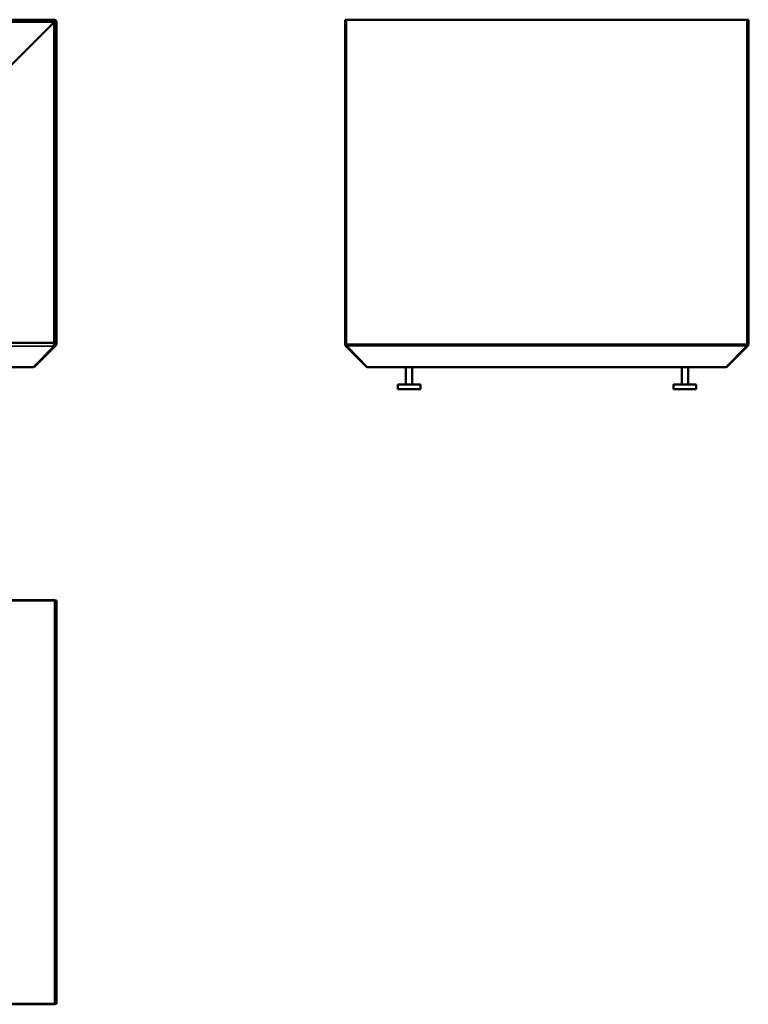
# Model space of a CAD drawing. Header units: millimetres. Extents: x 388 to 6088, y 821 to 3626.
# Tile 14 of 14: x 5078 to 5981, y 2406 to 3626. Entities that reach past the tile are written whole.
import ezdxf

# ---------------------------------------------------------------- set-up
doc = ezdxf.new("R2010")
doc.units = ezdxf.units.MM
doc.header["$LTSCALE"] = 15
doc.layers.add('Visible (ISO)', color=7, linetype='Continuous', lineweight=50)
doc.layers.add('Visible Narrow (ISO)', color=7, linetype='Continuous', lineweight=35)

msp = doc.modelspace()

# ---------------------------------------------------------------- linework, layer by layer
at = {"layer": 'Visible (ISO)'}
for p, q in [((5120.9, 3625.9), (4125.2, 3625.9)), ((5121.2, 3624.8), (4126.2, 3624.8)), ((4126.2, 3623.4), (5121.2, 3623.4)), ((5120.2, 3623), (5060.3, 3563.2)), ((5120.2, 3623), (5121.7, 3623)), ((5120.2, 3225.8), (5120.2, 3623)), ((5121.2, 3623.4), (5121.2, 3624.8)), ((5121.2, 3623.4), (5121.2, 3623)), ((5121.7, 3623.6), (5121.7, 3224.3)), ((5123.2, 3224.3), (5123.2, 3623.6)), ((5481, 3625.9), (5482.5, 3625.9)), ((5481, 3625.9), (5481, 3225.9)), ((5482.5, 3224.3), (5482.5, 3626.2)), ((5482.5, 3626.2), (5979.5, 3626.2)), ((5979.5, 3626.2), (5979.5, 3224.3)), ((5979.5, 3625.9), (5981, 3625.9)), ((5981, 3225.9), (5981, 3625.9)), ((3324.7, 3225.8), (5119.6, 3225.8)), ((5119.3, 3220.7), (5094.7, 3195.8)), ((5122.5, 3222.7), (5095.7, 3195.9)), ((5118.5, 3221.1), (5119.3, 3221.9)), ((5118.5, 3221.1), (5119.3, 3220.7)), ((5119.2, 3221.8), (5119.3, 3221.8)), ((5119.3, 3221.6), (5121.4, 3223.8)), ((5119.3, 3221.6), (5119.3, 3221.8)), ((5119.3, 3220.7), (5119.3, 3221.6)), ((5119.6, 3225.8), (5120.2, 3225.8)), ((5120.2, 3225.8), (5121.7, 3225.8)), ((5121.9, 3223.3), (5121.4, 3223.8)), ((5123.2, 3224.3), (5121.7, 3224.3)), ((5122.5, 3222.7), (5121.9, 3223.3)), ((5481, 3225.9), (5481, 3224.3)), ((5481, 3225.9), (5482.5, 3225.9)), ((5482.5, 3222.5), (5481.9, 3221.9)), ((5482.7, 3221.1), (5481.9, 3221.9)), ((5483, 3223), (5482.5, 3222.5)), ((5482.7, 3221.1), (5483.7, 3222.2)), ((5482.7, 3221.1), (5483.1, 3220.7)), ((5483, 3223), (5483.5, 3222.4)), ((5483.1, 3220.7), (5483.9, 3221.5)), ((5483.1, 3220.7), (5508, 3195.8)), ((5483.7, 3222.2), (5484.7, 3221.2)), ((5483.9, 3221.8), (5484, 3221.9)), ((5483.9, 3220.8), (5483.9, 3221.8)), ((5483.9, 3220.8), (5484.7, 3221.2)), ((5508.5, 3195.9), (5483.9, 3220.8)), ((5953.4, 3195.9), (5978.1, 3220.8)), ((5978.9, 3220.7), (5954, 3195.8)), ((5977.3, 3221.2), (5978.3, 3222.2)), ((5978.1, 3220.8), (5977.3, 3221.2)), ((5978.1, 3221.8), (5978, 3221.9)), ((5978.1, 3220.8), (5978.1, 3221.8)), ((5978.9, 3220.7), (5978.1, 3221.5)), ((5978.3, 3222.2), (5979.3, 3221.1)), ((5978.4, 3222.4), (5979, 3223)), ((5979.3, 3221.1), (5978.9, 3220.7)), ((5979.5, 3222.5), (5979, 3223)), ((5980.1, 3221.9), (5979.3, 3221.1)), ((5979.5, 3225.9), (5981, 3225.9)), ((5980.1, 3221.9), (5979.5, 3222.5)), ((5981, 3225.9), (5981, 3224.3)), ((5094.7, 3195.8), (3351.7, 3195.8)), ((5095.7, 3195.9), (5095.2, 3196.4)), ((5508, 3195.8), (5508.3, 3196.1)), ((5508.3, 3195.9), (5508.2, 3196)), ((5508.3, 3196), (5508.3, 3195.9)), ((5508.3, 3195.9), (5508.5, 3195.9)), ((5953.4, 3195.9), (5508.5, 3195.9)), ((5556.4, 3174.3), (5556.4, 3195.9)), ((5564.4, 3174.3), (5564.4, 3195.9)), ((5898.4, 3174.3), (5898.4, 3195.9)), ((5906.4, 3174.3), (5906.4, 3195.9)), ((5953.4, 3195.9), (5953.6, 3195.9)), ((5953.6, 3195.9), (5953.6, 3196)), ((5953.8, 3196), (5953.6, 3195.9)), ((5954, 3195.8), (5953.7, 3196.1)), ((5574.4, 3174.3), (5546.4, 3174.3)), ((5546.4, 3168.3), (5546.4, 3174.3)), ((5574.4, 3168.3), (5574.4, 3174.3)), ((5916.4, 3174.3), (5888.4, 3174.3)), ((5888.4, 3168.3), (5888.4, 3174.3)), ((5916.4, 3168.3), (5916.4, 3174.3)), ((5574.4, 3168.3), (5546.4, 3168.3)), ((5916.4, 3168.3), (5888.4, 3168.3)), ((4125.2, 2906.8), (5120.9, 2906.8)), ((4126.2, 2907.1), (5121.2, 2907.1)), ((5123.2, 2906.8), (5120.9, 2906.8)), ((5121.2, 2907.1), (5121.2, 2906.8)), ((5123.2, 2906.8), (5123.2, 2406.8)), ((5120.9, 2406.8), (4125.2, 2406.8)), ((4126.2, 2406.4), (5121.2, 2406.4)), ((5120.9, 2406.8), (5123.2, 2406.8)), ((5121.2, 2406.4), (5121.2, 2406.8))]:
    msp.add_line(p, q, dxfattribs=at)
for radius, end in [(2.3, 90), (0.8, 67.9757)]:
    msp.add_arc((5120.9, 3623.6), radius, 0, end, dxfattribs=at)
for points, knots in [([(5119.3, 3221.9), (5119.6, 3222.5), (5120, 3223.4), (5120.4, 3224.2), (5120.7, 3225), (5121.1, 3225.6), (5121.5, 3225.8), (5121.6, 3225.8), (5121.6, 3225.8), (5121.7, 3225.8)], [0, 0, 0, 0, 1.089333, 1.089333, 1.089333, 2.18016, 2.18016, 2.18016, 2.356194, 2.356194, 2.356194, 2.356194]), ([(5121.7, 3224.3), (5121.2, 3224.3), (5120.7, 3224), (5120.2, 3223.6), (5120.1, 3223.6), (5120.1, 3223.6), (5120.1, 3223.5)], [0, 0, 0, 0, 1.45685, 1.45685, 1.45685, 1.570796, 1.570796, 1.570796, 1.570796]), ([(5481.9, 3221.9), (5481.3, 3222.5), (5481.1, 3223.4), (5481.3, 3224.2), (5481.5, 3224.8), (5481.9, 3225.3), (5482.5, 3225.6)], [0, 0, 0, 0, 1.089333, 1.089333, 1.089333, 1.880797, 1.880797, 1.880797, 1.880797]), ([(5482.8, 3223.8), (5482.8, 3223.7), (5482.7, 3223.7), (5482.7, 3223.6), (5482.7, 3223.4), (5482.8, 3223.1), (5483, 3223)], [1.274929, 1.274929, 1.274929, 1.274929, 1.45685, 1.45685, 1.45685, 2.356194, 2.356194, 2.356194, 2.356194]), ([(5979.5, 3225.6), (5979.9, 3225.3), (5980.2, 3225), (5980.5, 3224.6), (5980.9, 3223.8), (5980.8, 3222.9), (5980.3, 3222.2), (5980.2, 3222.1), (5980.1, 3222), (5980.1, 3221.9)], [0.475397, 0.475397, 0.475397, 0.475397, 1.089333, 1.089333, 1.089333, 2.18016, 2.18016, 2.18016, 2.356194, 2.356194, 2.356194, 2.356194])]:
    msp.add_open_spline(points, degree=3, knots=knots, dxfattribs=at)
for points in [[(5121.4, 3223.8), (5121.6, 3223.9), (5121.7, 3224.1), (5121.7, 3224.3)], [(5123.2, 3224.3), (5123.2, 3223.7), (5122.9, 3223.1), (5122.5, 3222.7)], [(5481, 3224.3), (5481.1, 3224.2), (5481.2, 3224.2), (5481.3, 3224.1)], [(5481.2, 3223.7), (5481.2, 3223.9), (5481.1, 3224.1), (5481, 3224.3)], [(5482.5, 3224.3), (5482.9, 3223.5), (5483.3, 3222.8), (5483.7, 3222.2)], [(5978.3, 3222.2), (5978.7, 3222.8), (5979.1, 3223.5), (5979.5, 3224.3)], [(5979, 3223), (5979.2, 3223.2), (5979.3, 3223.5), (5979.2, 3223.8)], [(5981, 3224.3), (5980.9, 3224.1), (5980.8, 3223.9), (5980.7, 3223.7)], [(5980.7, 3224.1), (5980.8, 3224.2), (5980.9, 3224.2), (5981, 3224.3)]]:
    msp.add_open_spline(points, degree=3, dxfattribs=at)
at = {"layer": 'Visible Narrow (ISO)'}
for p, q in [((5120.9, 3625.9), (5120.9, 3624.8)), ((5123.2, 3623.6), (5121.7, 3623.6)), ((3327.1, 3221.9), (5119.3, 3221.9)), ((5481.4, 3224.3), (5481, 3224.3)), ((5482.5, 3224.3), (5979.5, 3224.3)), ((5483.7, 3222.2), (5978.3, 3222.2)), ((5981, 3224.3), (5980.6, 3224.3)), ((5120.9, 2906.8), (5120.9, 2406.8))]:
    msp.add_line(p, q, dxfattribs=at)

doc.saveas('drawing.dxf')
